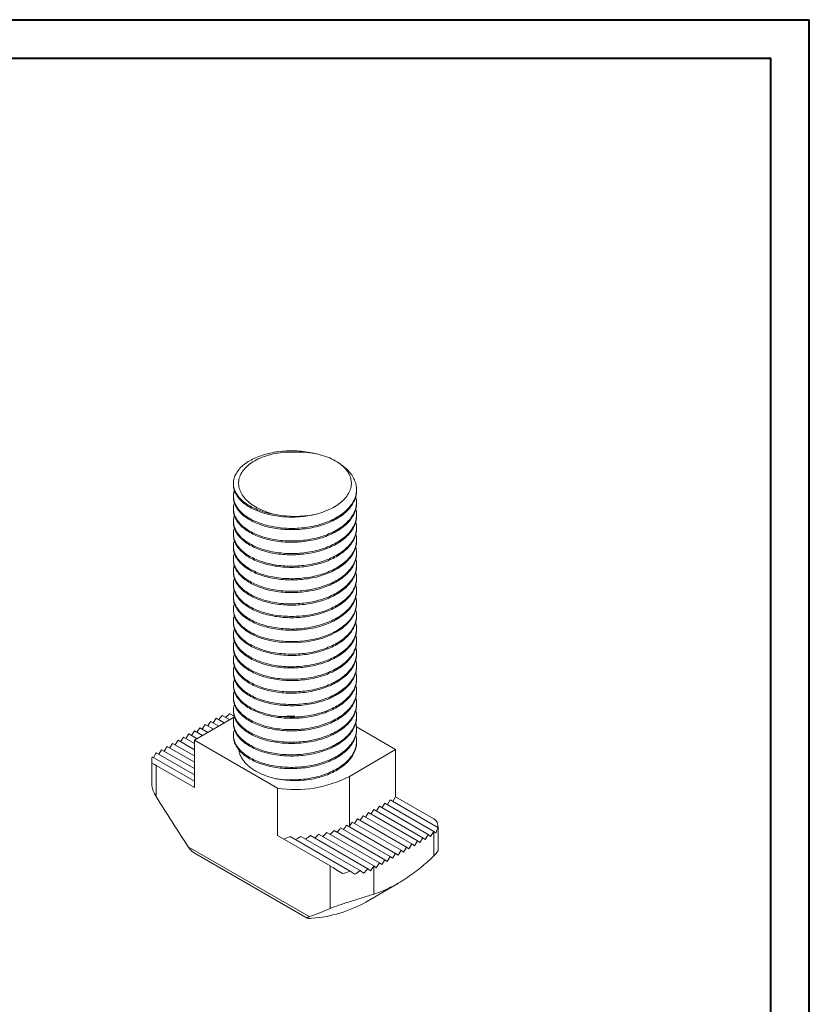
# Model space of a CAD drawing. Header units: millimetres. Extents: x 0 to 210, y 0 to 297.
# Tile 8 of 8: x 107 to 210, y 169 to 297. Entities that reach past the tile are written whole.
import ezdxf

# ---------------------------------------------------------------- set-up
doc = ezdxf.new("R2010")
doc.units = ezdxf.units.MM

msp = doc.modelspace()

# ---------------------------------------------------------------- linework, layer by layer
at = {"color": 7, "linetype": 'Continuous', "lineweight": 40}
for p, q in [((0.08, 297.21), (210.08, 297.21)), ((210.08, 0.21), (210.08, 297.21)), ((210.08, 292.21), (210.08, 297.21)), ((10.08, 292.21), (205.08, 292.21)), ((205.08, 5.21), (205.08, 292.21))]:
    msp.add_line(p, q, dxfattribs=at)
at = {"color": 7, "linetype": 'Continuous', "lineweight": 15}
for p, q in [((135.24, 237.01), (135.24, 236.84)), ((135.24, 235.38), (135.24, 235.21)), ((151.24, 236.03), (151.24, 236.19)), ((151.24, 234.4), (151.24, 234.56)), ((135.24, 233.74), (135.24, 233.58)), ((151.24, 232.76), (151.24, 232.93)), ((135.24, 232.11), (135.24, 231.95)), ((135.24, 230.48), (135.24, 230.31)), ((151.24, 231.13), (151.24, 231.29)), ((151.24, 229.5), (151.24, 229.66)), ((135.24, 228.84), (135.24, 228.68)), ((151.24, 227.86), (151.24, 228.03)), ((135.24, 227.21), (135.24, 227.05)), ((151.24, 226.23), (151.24, 226.39)), ((135.24, 225.58), (135.24, 225.41)), ((135.24, 223.94), (135.24, 223.78)), ((151.24, 224.6), (151.24, 224.76)), ((151.24, 222.96), (151.24, 223.13)), ((135.24, 222.31), (135.24, 222.15)), ((151.24, 221.33), (151.24, 221.49)), ((135.24, 220.68), (135.24, 220.51)), ((135.24, 219.04), (135.24, 218.88)), ((151.24, 219.7), (151.24, 219.86)), ((135.24, 217.41), (135.24, 217.25)), ((151.24, 218.06), (151.24, 218.23)), ((151.24, 216.43), (151.24, 216.59)), ((135.24, 215.78), (135.24, 215.61)), ((151.24, 214.8), (151.24, 214.96)), ((135.24, 214.14), (135.24, 213.98)), ((135.24, 212.51), (135.24, 212.35)), ((151.24, 213.17), (151.24, 213.33)), ((151.24, 211.53), (151.24, 211.7)), ((135.24, 210.88), (135.24, 210.72)), ((151.24, 209.9), (151.24, 210.06)), ((135.24, 209.25), (135.24, 209.08)), ((151.24, 208.27), (151.24, 208.43)), ((135.24, 207.61), (135.24, 207.45)), ((130.16, 203.65), (135.33, 206.64)), ((131.9, 205.5), (132.28, 206.1)), ((132.28, 206.1), (133.34, 205.49)), ((132.61, 205.91), (132.99, 206.51)), ((132.99, 206.51), (134.04, 205.9)), ((133.78, 206.86), (134.75, 206.3)), ((134.78, 207.1), (135.35, 206.77)), ((135.24, 205.98), (135.24, 205.82)), ((151.24, 206.63), (151.24, 206.8)), ((129.78, 204.27), (130.16, 204.87)), ((130.16, 204.87), (131.21, 204.26)), ((130.49, 204.68), (130.86, 205.28)), ((130.86, 205.28), (131.92, 204.67)), ((131.19, 205.09), (131.57, 205.69)), ((131.57, 205.69), (132.63, 205.08)), ((151.22, 205.37), (156.32, 202.43)), ((151.24, 205), (151.24, 205.16)), ((127.66, 203.05), (128.04, 203.65)), ((128.04, 203.65), (130.16, 202.42)), ((128.37, 203.46), (128.74, 204.06)), ((128.74, 204.06), (130.16, 203.24)), ((129.07, 203.87), (129.45, 204.46)), ((129.45, 204.46), (130.51, 203.85)), ((130.16, 203.65), (130.16, 197.52)), ((140.95, 197.42), (130.16, 203.65)), ((135.24, 204.35), (135.24, 204.18)), ((151.24, 203.37), (151.24, 203.53)), ((125.21, 202.02), (130.16, 199.16)), ((125.54, 201.82), (125.91, 202.42)), ((125.91, 202.42), (130.16, 199.97)), ((126.24, 202.23), (126.62, 202.83)), ((126.62, 202.83), (130.16, 200.79)), ((126.95, 202.64), (127.33, 203.24)), ((127.33, 203.24), (130.16, 201.61)), ((156.32, 202.43), (150.31, 198.96)), ((156.32, 202.43), (156.32, 196.3)), ((124.62, 200.9), (124.62, 197.97)), ((124.69, 201.5), (130.16, 198.34)), ((125.21, 200.38), (125.21, 196.31)), ((125.21, 200.38), (130.16, 197.52)), ((150.31, 198.96), (150.31, 192.47)), ((140.95, 197.42), (140.95, 191.29)), ((155.61, 195.89), (155.24, 195.29)), ((155.61, 195.89), (161.79, 192.33)), ((156.32, 196.3), (155.94, 195.7)), ((161.27, 193.44), (156.32, 196.3)), ((153.49, 194.67), (153.11, 194.07)), ((153.49, 194.67), (159.86, 190.99)), ((154.2, 195.08), (153.82, 194.48)), ((154.2, 195.08), (160.56, 191.4)), ((154.91, 195.48), (154.53, 194.88)), ((154.91, 195.48), (161.27, 191.81)), ((151.37, 193.44), (150.99, 192.84)), ((151.37, 193.44), (157.73, 189.77)), ((152.08, 193.85), (151.7, 193.25)), ((152.08, 193.85), (158.44, 190.18)), ((152.78, 194.26), (152.41, 193.66)), ((152.78, 194.26), (159.15, 190.59)), ((148.32, 191.94), (154.91, 188.14)), ((149.17, 192.26), (155.61, 188.54)), ((149.95, 192.63), (156.32, 188.95)), ((150.66, 193.03), (150.31, 192.47)), ((150.66, 193.03), (157.03, 189.36)), ((160.87, 191.17), (161.27, 191.81)), ((161.27, 188.62), (161.27, 191.81)), ((161.86, 189.4), (161.86, 192.24)), ((140.95, 191.29), (147.83, 187.32)), ((142.61, 191.15), (150.41, 186.65)), ((144.02, 191.16), (151.7, 186.72)), ((145.25, 191.26), (152.69, 186.96)), ((146.37, 191.43), (153.49, 187.32)), ((147.39, 191.66), (154.2, 187.73)), ((158.75, 189.95), (159.15, 190.59)), ((159.15, 190.59), (159.46, 190.36)), ((159.46, 190.36), (159.86, 190.99)), ((159.86, 190.99), (160.16, 190.77)), ((160.16, 190.77), (160.56, 191.4)), ((160.56, 191.4), (160.87, 191.17)), ((129.36, 189.82), (145.09, 180.74)), ((156.63, 188.73), (157.03, 189.36)), ((157.03, 189.36), (157.33, 189.13)), ((157.33, 189.13), (157.73, 189.77)), ((157.73, 189.77), (158.04, 189.54)), ((158.04, 189.54), (158.44, 190.18)), ((158.44, 190.18), (158.75, 189.95)), ((130.04, 189.09), (144.84, 180.55)), ((154.51, 187.5), (154.91, 188.14)), ((154.91, 188.14), (155.21, 187.91)), ((155.21, 187.91), (155.61, 188.54)), ((155.61, 188.54), (155.92, 188.32)), ((155.92, 188.32), (156.32, 188.95)), ((156.32, 188.95), (156.63, 188.73)), ((147.83, 181.81), (147.83, 187.32)), ((153.49, 187.32), (153.49, 183.67)), ((153.49, 187.32), (153.8, 187.09)), ((153.8, 187.09), (154.2, 187.73)), ((154.2, 187.73), (154.51, 187.5)), ((152.44, 182.63), (156.69, 185.09))]:
    msp.add_line(p, q, dxfattribs=at)
at = {"color": 7, "linetype": 'Continuous', "lineweight": 15, "flags": 128}
msp.add_lwpolyline([(135.25, 220.51), (135.28, 220.07), (135.47, 219.47), (135.81, 218.9), (136.3, 218.36), (136.91, 217.86), (137.63, 217.43), (138.46, 217.05), (139.39, 216.74), (140.41, 216.51), (141.48, 216.36), (142.56, 216.3), (143.65, 216.32), (144.74, 216.43), (145.81, 216.63), (146.84, 216.92), (147.8, 217.29), (148.65, 217.72), (149.4, 218.2), (150.04, 218.76), (150.56, 219.36), (150.94, 220.01), (151.16, 220.67), (151.24, 221.33), (151.24, 221.33)], dxfattribs=at)
at = {"color": 7, "linetype": 'Continuous', "lineweight": 15}
for centre, radius, start, end in [((143.24, 246.31), 13.59, 259.4572, 280.5428), ((143.24, 212.01), 13.59, 259.4572, 280.5428), ((143.28, 212.48), 15.24, 261.2108, 297.4589), ((144.03, 197.98), 17.51, 274.6285, 298.7238)]:
    msp.add_arc(centre, radius, start, end, dxfattribs=at)
for centre, major_axis, ratio, start_param, end_param in [((135.81, 204.16), (2.93, 4.44), 0.613444, 1.355078, 1.490598), ((135.81, 203.44), (2.93, 4.44), 0.613444, 1.084159, 1.232092), ((126.62, 201.2), (1.47, 2.22), 0.613444, 1.607758, 1.877223), ((126.62, 201.92), (1.47, 2.22), 0.613444, 2.131357, 2.506165), ((126.62, 199.34), (2, -1.32), 0.055981, 2.393156, 3.065546), ((159.86, 191.19), (1.47, 2.22), 0.613444, 5.549793, 6.320147), ((143.24, 198.7), (7.33, 11.09), 0.613444, 4.441256, 4.49667), ((143.24, 197.99), (7.33, 11.09), 0.613444, 4.544682, 4.598782), ((143.24, 197.27), (7.33, 11.09), 0.613444, 4.645923, 4.69933), ((143.24, 196.55), (7.33, 11.09), 0.613444, 4.746107, 4.749351), ((159.86, 192.63), (2, -1.32), 0.055981, 0.602939, 0.82236), ((159.86, 191.91), (1.47, 2.22), 0.613444, 4.968771, 5.272949), ((159.86, 193.56), (2, -1.32), 0.055981, 0.036962, 0.298761), ((143.24, 202.29), (7.33, 11.09), 0.613444, 3.816631, 3.901289), ((143.24, 201.57), (7.33, 11.09), 0.613444, 3.969402, 4.041766), ((143.24, 200.86), (7.33, 11.09), 0.613444, 4.101789, 4.166986), ((143.24, 200.14), (7.33, 11.09), 0.613444, 4.222003, 4.282585), ((143.24, 199.42), (7.33, 11.09), 0.613444, 4.334292, 4.39178), ((150.66, 185.23), (4, -2.64), 0.055981, 1.922273, 2.393156), ((150.66, 190.39), (2.93, 4.44), 0.613444, 4.053332, 4.225752), ((150.66, 187.09), (4, -2.64), 0.055981, 1.22426, 1.345959), ((150.66, 189.67), (2.93, 4.44), 0.613444, 4.34745, 4.49667), ((150.66, 188.02), (4, -2.64), 0.055981, 0.964001, 1.07504), ((150.66, 188.95), (2.93, 4.44), 0.613444, 4.60771, 4.749351), ((150.66, 191.1), (2.93, 4.44), 0.613444, 3.649438, 3.901289), ((150.66, 186.16), (4, -2.64), 0.055981, 1.518379, 1.670422)]:
    msp.add_ellipse(centre, major_axis=major_axis, ratio=ratio, start_param=start_param, end_param=end_param, dxfattribs=at)
for points, knots in [([(140.75, 232.95), (140.41, 233.01), (139.72, 233.13), (138.78, 233.41), (137.91, 233.76), (137.15, 234.18), (136.49, 234.65), (135.95, 235.18), (135.56, 235.74), (135.31, 236.33), (135.21, 236.93), (135.27, 237.53), (135.48, 238.12), (135.83, 238.69), (136.33, 239.23), (136.96, 239.72), (137.7, 240.15), (138.55, 240.52), (139.49, 240.82), (140.51, 241.05), (141.59, 241.19), (142.68, 241.24), (143.78, 241.21), (144.86, 241.08), (145.6, 240.96), (145.96, 240.85), (145.97, 240.85)], [0, 0, 0, 0, 0.0432811, 0.0863821, 0.1289065, 0.1715602, 0.2149245, 0.2588337, 0.3028669, 0.346596, 0.3896108, 0.4323904, 0.4759679, 0.5199616, 0.5639457, 0.6074951, 0.6502454, 0.6933001, 0.7370518, 0.7810885, 0.8249823, 0.8683131, 0.9109639, 0.9542776, 0.9981633, 1, 1, 1, 1]), ([(143.24, 241.05), (142.81, 241.07), (142.38, 241.07), (141.54, 241.01), (141.11, 240.96), (140.3, 240.81), (139.91, 240.72), (139.16, 240.48), (138.8, 240.34), (137.82, 239.88), (137.26, 239.49), (136.63, 238.85), (136.45, 238.63), (136.17, 238.16), (136.07, 237.92), (135.93, 237.44), (135.91, 237.19), (135.92, 236.7), (135.97, 236.45), (136.13, 235.97), (136.24, 235.73), (136.54, 235.27), (136.72, 235.05), (137.15, 234.63), (137.4, 234.42), (137.95, 234.05), (138.25, 233.87), (138.89, 233.55), (139.24, 233.41), (139.97, 233.15), (140.35, 233.04), (140.75, 232.95)], [0, 0, 0, 0, 0.0625, 0.0625, 0.125, 0.125, 0.1875, 0.1875, 0.25, 0.25, 0.375, 0.375, 0.4375, 0.4375, 0.5, 0.5, 0.5625, 0.5625, 0.625, 0.625, 0.6875, 0.6875, 0.75, 0.75, 0.8125, 0.8125, 0.875, 0.875, 0.9375, 0.9375, 1, 1, 1, 1]), ([(145.73, 232.95), (146.52, 233.13), (147.25, 233.39), (148.55, 234.03), (149.1, 234.41), (149.75, 235.05), (149.93, 235.27), (150.23, 235.73), (150.35, 235.96), (150.51, 236.45), (150.56, 236.7), (150.57, 237.19), (150.54, 237.43), (150.41, 237.92), (150.31, 238.16), (150.03, 238.62), (149.85, 238.85), (149.43, 239.28), (149.18, 239.48), (148.64, 239.86), (148.33, 240.03), (147.67, 240.35), (147.32, 240.48), (146.57, 240.72), (146.18, 240.81), (145.36, 240.96), (144.94, 241.01), (144.1, 241.07), (143.67, 241.07), (143.24, 241.05)], [0, 0, 0, 0, 0.125, 0.125, 0.25, 0.25, 0.3125, 0.3125, 0.375, 0.375, 0.4375, 0.4375, 0.5, 0.5, 0.5625, 0.5625, 0.625, 0.625, 0.6875, 0.6875, 0.75, 0.75, 0.8125, 0.8125, 0.875, 0.875, 0.9375, 0.9375, 1, 1, 1, 1]), ([(149.2, 239.45), (149.29, 239.39), (149.64, 239.16), (150.13, 238.7), (150.64, 238.1), (150.99, 237.45), (151.2, 236.78), (151.26, 236.12), (151.17, 235.45), (150.93, 234.79), (150.53, 234.15), (150, 233.55), (149.34, 233), (148.58, 232.51), (147.71, 232.09), (146.74, 231.73), (145.7, 231.45), (144.62, 231.26), (143.53, 231.16), (142.43, 231.15), (141.35, 231.22), (140.28, 231.38), (139.28, 231.62), (138.35, 231.94), (137.53, 232.32), (136.81, 232.77), (136.21, 233.27), (135.74, 233.82), (135.42, 234.4), (135.25, 234.99), (135.22, 235.57), (135.32, 235.95), (135.37, 236.13)], [0, 0, 0, 0, 0.012624, 0.0468, 0.081323, 0.115862, 0.150082, 0.183677, 0.217428, 0.251746, 0.286311, 0.320786, 0.35484, 0.388326, 0.422286, 0.456717, 0.49129, 0.525668, 0.559528, 0.59305, 0.627191, 0.661701, 0.69625, 0.730501, 0.764138, 0.79784, 0.832131, 0.86669, 0.901181, 0.935273, 0.96877, 1, 1, 1, 1]), ([(135.26, 236.85), (135.25, 236.72), (135.25, 236.39), (135.42, 235.87), (135.74, 235.29), (136.21, 234.74), (136.81, 234.24), (137.53, 233.79), (138.35, 233.41), (139.28, 233.09), (140.28, 232.85), (141.35, 232.69), (142.43, 232.62), (143.54, 232.63), (144.64, 232.73), (145.36, 232.87), (145.73, 232.95)], [0, 0, 0, 0, 0.046326, 0.119387, 0.193303, 0.267364, 0.340851, 0.413076, 0.485163, 0.558564, 0.632603, 0.706561, 0.779726, 0.851566, 0.925215, 1, 1, 1, 1]), ([(135.25, 235.21), (135.24, 235.18), (135.22, 234.95), (135.32, 234.52), (135.56, 233.93), (135.96, 233.37), (136.5, 232.84), (137.17, 232.37), (137.94, 231.95), (138.81, 231.6), (139.78, 231.32), (140.82, 231.12), (141.9, 231.01), (142.99, 230.98), (144.09, 231.04), (145.18, 231.19), (146.24, 231.42), (147.24, 231.74), (148.16, 232.13), (148.98, 232.59), (149.69, 233.11), (150.29, 233.69), (150.75, 234.31), (151.07, 234.96), (151.23, 235.54), (151.22, 235.9), (151.22, 236.03)], [0, 0, 0, 0, 0.006669, 0.050152, 0.094349, 0.138843, 0.183202, 0.227002, 0.270098, 0.313846, 0.35818, 0.402679, 0.446908, 0.490452, 0.533622, 0.577596, 0.622028, 0.666489, 0.710548, 0.753807, 0.797229, 0.841391, 0.885878, 0.93026, 0.974109, 1, 1, 1, 1]), ([(151.13, 235.3), (151.17, 235.14), (151.26, 234.76), (151.23, 234.16), (151.07, 233.49), (150.75, 232.84), (150.29, 232.22), (149.69, 231.64), (148.98, 231.12), (148.16, 230.67), (147.24, 230.27), (146.24, 229.95), (145.18, 229.72), (144.09, 229.57), (142.99, 229.51), (141.9, 229.54), (140.82, 229.65), (139.78, 229.85), (138.81, 230.13), (137.94, 230.48), (137.17, 230.9), (136.5, 231.37), (135.96, 231.9), (135.56, 232.46), (135.31, 233.05), (135.22, 233.65), (135.24, 234.12), (135.34, 234.39), (135.37, 234.46)], [0, 0, 0, 0, 0.028645, 0.067775, 0.107581, 0.147871, 0.188256, 0.228345, 0.267763, 0.307034, 0.34703, 0.387391, 0.427726, 0.467646, 0.506835, 0.546363, 0.586514, 0.62691, 0.667156, 0.70687, 0.745993, 0.785753, 0.826022, 0.866413, 0.906535, 0.946008, 0.985234, 1, 1, 1, 1]), ([(135.25, 233.58), (135.25, 233.45), (135.25, 233.11), (135.43, 232.59), (135.75, 232.01), (136.22, 231.46), (136.83, 230.96), (137.55, 230.52), (138.37, 230.13), (139.3, 229.82), (140.31, 229.58), (141.37, 229.42), (142.46, 229.35), (143.56, 229.37), (144.65, 229.47), (145.73, 229.66), (146.76, 229.94), (147.73, 230.3), (148.59, 230.73), (149.36, 231.22), (150.01, 231.76), (150.54, 232.37), (150.94, 233.01), (151.16, 233.67), (151.26, 234.14), (151.23, 234.38), (151.23, 234.4)], [0, 0, 0, 0, 0.028791, 0.072689, 0.117091, 0.16157, 0.205694, 0.249053, 0.292369, 0.336468, 0.38094, 0.425355, 0.469284, 0.512422, 0.556023, 0.600284, 0.644785, 0.689093, 0.732787, 0.775892, 0.819741, 0.864123, 0.90861, 0.952772, 0.996193, 1, 1, 1, 1]), ([(151.14, 233.64), (151.15, 233.61), (151.24, 233.35), (151.25, 232.87), (151.18, 232.2), (150.93, 231.54), (150.54, 230.9), (150.01, 230.29), (149.36, 229.75), (148.59, 229.26), (147.73, 228.83), (146.76, 228.47), (145.73, 228.19), (144.65, 228), (143.56, 227.9), (142.46, 227.88), (141.37, 227.95), (140.31, 228.11), (139.3, 228.35), (138.37, 228.66), (137.55, 229.05), (136.83, 229.49), (136.22, 229.99), (135.75, 230.54), (135.42, 231.12), (135.25, 231.71), (135.22, 232.3), (135.32, 232.68), (135.36, 232.87)], [0, 0, 0, 0, 0.0070539, 0.0462748, 0.0856435, 0.1256827, 0.1660176, 0.2062563, 0.2460126, 0.2850939, 0.3247095, 0.3648821, 0.4052292, 0.4453584, 0.4848896, 0.5240013, 0.5638297, 0.6040985, 0.6444197, 0.6844024, 0.7236754, 0.7629868, 0.8029926, 0.8433199, 0.8835773, 0.9233774, 0.9624743, 1, 1, 1, 1]), ([(135.25, 231.95), (135.25, 231.91), (135.22, 231.68), (135.33, 231.24), (135.57, 230.65), (135.97, 230.09), (136.52, 229.57), (137.18, 229.09), (137.96, 228.68), (138.83, 228.33), (139.8, 228.05), (140.84, 227.85), (141.92, 227.74), (143.02, 227.72), (144.12, 227.78), (145.2, 227.92), (146.26, 228.16), (147.27, 228.48), (148.18, 228.88), (149, 229.34), (149.71, 229.85), (150.3, 230.43), (150.76, 231.06), (151.07, 231.71), (151.23, 232.28), (151.22, 232.64), (151.22, 232.76)], [0, 0, 0, 0, 0.007625, 0.051128, 0.095336, 0.139832, 0.184183, 0.227965, 0.271061, 0.314826, 0.359169, 0.403666, 0.447885, 0.491409, 0.534591, 0.57858, 0.623017, 0.667474, 0.71152, 0.754762, 0.798204, 0.842378, 0.886868, 0.931242, 0.975075, 1, 1, 1, 1]), ([(151.13, 232.03), (151.17, 231.88), (151.26, 231.51), (151.23, 230.91), (151.08, 230.24), (150.76, 229.59), (150.3, 228.96), (149.71, 228.39), (149, 227.87), (148.18, 227.41), (147.27, 227.01), (146.26, 226.69), (145.2, 226.46), (144.12, 226.31), (143.02, 226.25), (141.92, 226.27), (140.84, 226.38), (139.8, 226.58), (138.83, 226.86), (137.96, 227.21), (137.18, 227.62), (136.52, 228.1), (135.97, 228.62), (135.57, 229.18), (135.32, 229.77), (135.22, 230.37), (135.24, 230.85), (135.34, 231.12), (135.37, 231.19)], [0, 0, 0, 0, 0.027681, 0.066817, 0.106619, 0.146912, 0.18731, 0.22742, 0.266867, 0.306131, 0.346126, 0.386493, 0.426844, 0.466786, 0.505997, 0.545517, 0.585669, 0.626073, 0.666338, 0.706078, 0.745209, 0.784965, 0.825237, 0.86564, 0.905781, 0.945283, 0.984506, 1, 1, 1, 1]), ([(151.14, 230.38), (151.15, 230.35), (151.24, 230.09), (151.25, 229.61), (151.18, 228.95), (150.94, 228.29), (150.55, 227.64), (150.03, 227.04), (149.37, 226.49), (148.61, 226), (147.75, 225.57), (146.79, 225.21), (145.75, 224.93), (144.67, 224.74), (143.58, 224.63), (142.48, 224.62), (141.39, 224.68), (140.33, 224.84), (139.32, 225.07), (138.39, 225.39), (137.56, 225.77), (136.84, 226.21), (136.23, 226.71), (135.76, 227.26), (135.43, 227.84), (135.25, 228.43), (135.21, 229.03), (135.31, 229.41), (135.36, 229.61)], [0, 0, 0, 0, 0.006401, 0.045621, 0.084953, 0.124964, 0.165279, 0.205506, 0.24526, 0.284328, 0.32391, 0.364057, 0.404386, 0.444507, 0.484038, 0.523125, 0.562922, 0.603167, 0.643474, 0.68345, 0.722725, 0.762, 0.801977, 0.842283, 0.882529, 0.922326, 0.961412, 1, 1, 1, 1]), ([(135.25, 230.31), (135.25, 230.18), (135.26, 229.84), (135.43, 229.31), (135.76, 228.73), (136.24, 228.18), (136.84, 227.68), (137.56, 227.24), (138.39, 226.86), (139.32, 226.54), (140.33, 226.31), (141.39, 226.15), (142.48, 226.09), (143.58, 226.1), (144.67, 226.21), (145.75, 226.4), (146.79, 226.68), (147.75, 227.04), (148.61, 227.47), (149.37, 227.96), (150.03, 228.51), (150.55, 229.11), (150.94, 229.76), (151.17, 230.42), (151.26, 230.88), (151.24, 231.11), (151.23, 231.13)], [0, 0, 0, 0, 0.0297585, 0.0736718, 0.1180801, 0.1625559, 0.2066677, 0.2500049, 0.293342, 0.3374539, 0.3819297, 0.426338, 0.4702512, 0.5133808, 0.5570008, 0.6012713, 0.6457727, 0.6900719, 0.7337477, 0.7768573, 0.8207229, 0.8651113, 0.9095961, 0.9537453, 0.9971461, 1, 1, 1, 1]), ([(135.25, 228.68), (135.25, 228.64), (135.22, 228.4), (135.33, 227.96), (135.58, 227.38), (135.99, 226.81), (136.53, 226.29), (137.2, 225.82), (137.97, 225.4), (138.85, 225.06), (139.83, 224.78), (140.87, 224.58), (141.95, 224.47), (143.04, 224.45), (144.14, 224.51), (145.23, 224.66), (146.29, 224.9), (147.29, 225.23), (148.2, 225.62), (149.02, 226.08), (149.72, 226.6), (150.31, 227.18), (150.77, 227.81), (151.08, 228.46), (151.23, 229.03), (151.22, 229.37), (151.22, 229.5)], [0, 0, 0, 0, 0.008581, 0.052104, 0.096323, 0.14082, 0.185164, 0.228929, 0.272024, 0.315807, 0.360158, 0.404654, 0.448862, 0.492365, 0.535561, 0.579565, 0.624007, 0.668459, 0.712491, 0.755717, 0.79918, 0.843365, 0.887857, 0.932224, 0.976041, 1, 1, 1, 1]), ([(151.13, 228.77), (151.17, 228.62), (151.26, 228.25), (151.24, 227.66), (151.08, 226.99), (150.77, 226.34), (150.31, 225.71), (149.72, 225.13), (149.02, 224.61), (148.2, 224.15), (147.29, 223.76), (146.29, 223.43), (145.23, 223.19), (144.14, 223.04), (143.04, 222.98), (141.95, 223), (140.87, 223.11), (139.83, 223.31), (138.85, 223.59), (137.97, 223.93), (137.2, 224.35), (136.53, 224.82), (135.98, 225.34), (135.58, 225.91), (135.32, 226.49), (135.22, 227.09), (135.24, 227.57), (135.34, 227.84), (135.36, 227.92)], [0, 0, 0, 0, 0.026715, 0.065859, 0.105656, 0.145952, 0.186362, 0.226493, 0.265969, 0.305229, 0.345221, 0.385595, 0.42596, 0.465926, 0.505159, 0.544671, 0.584823, 0.625237, 0.665519, 0.705285, 0.744426, 0.784176, 0.824451, 0.864866, 0.905028, 0.944558, 0.983779, 1, 1, 1, 1]), ([(135.25, 227.05), (135.25, 226.91), (135.26, 226.56), (135.44, 226.03), (135.77, 225.45), (136.25, 224.91), (136.86, 224.41), (137.58, 223.97), (138.41, 223.58), (139.34, 223.27), (140.35, 223.04), (141.42, 222.88), (142.51, 222.82), (143.6, 222.84), (144.7, 222.95), (145.77, 223.14), (146.81, 223.42), (147.77, 223.79), (148.63, 224.22), (149.39, 224.71), (150.04, 225.26), (150.56, 225.86), (150.95, 226.5), (151.17, 227.17), (151.26, 227.62), (151.24, 227.85), (151.24, 227.86)], [0, 0, 0, 0, 0.030726, 0.074655, 0.119069, 0.163542, 0.207641, 0.250957, 0.294315, 0.33844, 0.382919, 0.427321, 0.471218, 0.51434, 0.557979, 0.602259, 0.64676, 0.69105, 0.734708, 0.777823, 0.821704, 0.8661, 0.910582, 0.954718, 0.998098, 1, 1, 1, 1]), ([(151.14, 227.12), (151.15, 227.09), (151.24, 226.84), (151.25, 226.36), (151.18, 225.7), (150.95, 225.03), (150.57, 224.39), (150.04, 223.79), (149.39, 223.24), (148.63, 222.75), (147.77, 222.32), (146.81, 221.96), (145.77, 221.67), (144.7, 221.48), (143.6, 221.37), (142.51, 221.35), (141.42, 221.41), (140.35, 221.57), (139.34, 221.8), (138.41, 222.11), (137.58, 222.5), (136.86, 222.94), (136.25, 223.44), (135.77, 223.98), (135.43, 224.56), (135.25, 225.15), (135.23, 225.75), (135.27, 226.15), (135.36, 226.34), (135.36, 226.34)], [0, 0, 0, 0, 0.0057474, 0.0449696, 0.0842677, 0.1242517, 0.1645484, 0.2047664, 0.2445191, 0.2835776, 0.3231271, 0.3632497, 0.403564, 0.4436778, 0.4832105, 0.5222751, 0.5620422, 0.6022662, 0.6425601, 0.6825328, 0.7218117, 0.7610521, 0.8010017, 0.8412896, 0.881525, 0.9213204, 0.9603997, 0.9998981, 1, 1, 1, 1]), ([(151.13, 225.5), (151.17, 225.35), (151.26, 224.99), (151.24, 224.4), (151.09, 223.74), (150.78, 223.08), (150.33, 222.46), (149.74, 221.88), (149.03, 221.36), (148.22, 220.9), (147.31, 220.5), (146.31, 220.17), (145.25, 219.93), (144.16, 219.78), (143.07, 219.72), (141.97, 219.74), (140.89, 219.84), (139.85, 220.04), (138.87, 220.31), (137.99, 220.66), (137.21, 221.07), (136.54, 221.54), (136, 222.06), (135.59, 222.63), (135.32, 223.21), (135.22, 223.81), (135.24, 224.29), (135.33, 224.57), (135.36, 224.65)], [0, 0, 0, 0, 0.025748, 0.0649, 0.104692, 0.144991, 0.185414, 0.225566, 0.26507, 0.304326, 0.344316, 0.384696, 0.425076, 0.465065, 0.504322, 0.543826, 0.583978, 0.6244, 0.6647, 0.704491, 0.743644, 0.783388, 0.823666, 0.864092, 0.904275, 0.943833, 0.983053, 1, 1, 1, 1]), ([(135.25, 225.41), (135.25, 225.37), (135.23, 225.13), (135.33, 224.68), (135.58, 224.1), (136, 223.53), (136.54, 223.01), (137.21, 222.54), (137.99, 222.13), (138.87, 221.78), (139.85, 221.51), (140.89, 221.31), (141.97, 221.21), (143.07, 221.18), (144.16, 221.25), (145.25, 221.4), (146.31, 221.64), (147.31, 221.97), (148.22, 222.36), (149.03, 222.83), (149.74, 223.35), (150.32, 223.93), (150.78, 224.55), (151.08, 225.21), (151.23, 225.77), (151.22, 226.11), (151.22, 226.23)], [0, 0, 0, 0, 0.009538, 0.053081, 0.09731, 0.141809, 0.186144, 0.229892, 0.272988, 0.316788, 0.361147, 0.405641, 0.449838, 0.493321, 0.536532, 0.580549, 0.624997, 0.669445, 0.713462, 0.756673, 0.800156, 0.844353, 0.888847, 0.933206, 0.977006, 1, 1, 1, 1]), ([(151.14, 223.86), (151.15, 223.83), (151.23, 223.58), (151.25, 223.11), (151.19, 222.45), (150.95, 221.78), (150.58, 221.14), (150.05, 220.53), (149.41, 219.98), (148.65, 219.49), (147.79, 219.06), (146.83, 218.7), (145.8, 218.41), (144.72, 218.21), (143.63, 218.1), (142.53, 218.08), (141.44, 218.15), (140.37, 218.3), (139.36, 218.53), (138.43, 218.84), (137.6, 219.22), (136.87, 219.66), (136.26, 220.16), (135.78, 220.7), (135.44, 221.28), (135.25, 221.87), (135.23, 222.47), (135.27, 222.87), (135.36, 223.07), (135.36, 223.07)], [0, 0, 0, 0, 0.005095, 0.044333, 0.083608, 0.123578, 0.163868, 0.204089, 0.243853, 0.282914, 0.322444, 0.362554, 0.402865, 0.442984, 0.482531, 0.521586, 0.561335, 0.60155, 0.641843, 0.681824, 0.721119, 0.760338, 0.800272, 0.840553, 0.880791, 0.920597, 0.959682, 0.99916, 1, 1, 1, 1]), ([(135.25, 223.78), (135.25, 223.64), (135.26, 223.29), (135.44, 222.75), (135.78, 222.17), (136.26, 221.63), (136.87, 221.13), (137.6, 220.69), (138.43, 220.31), (139.36, 220), (140.37, 219.77), (141.44, 219.62), (142.53, 219.55), (143.63, 219.57), (144.72, 219.68), (145.8, 219.88), (146.83, 220.17), (147.79, 220.53), (148.65, 220.96), (149.41, 221.45), (150.05, 222), (150.57, 222.61), (150.96, 223.25), (151.17, 223.91), (151.26, 224.37), (151.24, 224.59), (151.24, 224.6)], [0, 0, 0, 0, 0.031695, 0.075638, 0.120059, 0.164527, 0.208613, 0.251909, 0.295289, 0.339426, 0.383908, 0.428303, 0.472184, 0.515299, 0.558957, 0.603246, 0.647748, 0.692028, 0.735667, 0.778789, 0.822686, 0.867088, 0.911567, 0.955691, 0.999049, 1, 1, 1, 1]), ([(135.25, 222.15), (135.25, 222.1), (135.23, 221.85), (135.34, 221.4), (135.59, 220.82), (136.01, 220.26), (136.56, 219.73), (137.23, 219.27), (138.01, 218.85), (138.89, 218.51), (139.87, 218.24), (140.92, 218.04), (142, 217.94), (143.09, 217.92), (144.19, 217.98), (145.28, 218.14), (146.33, 218.38), (147.33, 218.71), (148.24, 219.11), (149.05, 219.57), (149.75, 220.09), (150.34, 220.67), (150.79, 221.3), (151.09, 221.96), (151.23, 222.52), (151.22, 222.85), (151.22, 222.96)], [0, 0, 0, 0, 0.010495, 0.054058, 0.098298, 0.142798, 0.187124, 0.230855, 0.273953, 0.317769, 0.362136, 0.406629, 0.450814, 0.494277, 0.537503, 0.581534, 0.625987, 0.670429, 0.714433, 0.757629, 0.801133, 0.84534, 0.889836, 0.934188, 0.97797, 1, 1, 1, 1]), ([(151.13, 222.23), (151.16, 222.09), (151.26, 221.74), (151.24, 221.15), (151.09, 220.49), (150.79, 219.83), (150.34, 219.2), (149.75, 218.62), (149.05, 218.1), (148.24, 217.64), (147.33, 217.24), (146.33, 216.91), (145.28, 216.67), (144.19, 216.51), (143.09, 216.45), (142, 216.47), (140.92, 216.57), (139.87, 216.77), (138.89, 217.04), (138.01, 217.38), (137.23, 217.8), (136.56, 218.26), (136.01, 218.79), (135.59, 219.35), (135.33, 219.93), (135.22, 220.53), (135.23, 221.02), (135.33, 221.3), (135.36, 221.39)], [0, 0, 0, 0, 0.024779, 0.063941, 0.103727, 0.14403, 0.184465, 0.224637, 0.26417, 0.303423, 0.34341, 0.383796, 0.424191, 0.464204, 0.503484, 0.54298, 0.583132, 0.623563, 0.66388, 0.703697, 0.742862, 0.7826, 0.822881, 0.863319, 0.903521, 0.943107, 0.982327, 1, 1, 1, 1]), ([(151.14, 220.6), (151.15, 220.57), (151.23, 220.33), (151.25, 219.86), (151.19, 219.19), (150.96, 218.53), (150.59, 217.89), (150.07, 217.28), (149.42, 216.73), (148.67, 216.23), (147.81, 215.8), (146.85, 215.44), (145.82, 215.15), (144.75, 214.95), (143.65, 214.84), (142.56, 214.82), (141.47, 214.88), (140.4, 215.03), (139.38, 215.26), (138.45, 215.57), (137.62, 215.95), (136.89, 216.38), (136.27, 216.88), (135.79, 217.42), (135.45, 218), (135.25, 218.59), (135.23, 219.19), (135.27, 219.6), (135.36, 219.8), (135.36, 219.8)], [0, 0, 0, 0, 0.004443, 0.043696, 0.082949, 0.122904, 0.163188, 0.203411, 0.243186, 0.282251, 0.32176, 0.361859, 0.402166, 0.442291, 0.48185, 0.520897, 0.560629, 0.600834, 0.641126, 0.681115, 0.720426, 0.759624, 0.799543, 0.839818, 0.880057, 0.919874, 0.958965, 0.998422, 1, 1, 1, 1]), ([(151.13, 218.96), (151.16, 218.83), (151.26, 218.48), (151.24, 217.9), (151.1, 217.24), (150.8, 216.58), (150.35, 215.95), (149.77, 215.37), (149.07, 214.85), (148.26, 214.38), (147.35, 213.98), (146.36, 213.65), (145.3, 213.41), (144.21, 213.25), (143.12, 213.18), (142.02, 213.2), (140.94, 213.31), (139.89, 213.5), (138.92, 213.77), (138.03, 214.11), (137.25, 214.52), (136.57, 214.99), (136.02, 215.51), (135.6, 216.07), (135.33, 216.65), (135.22, 217.25), (135.23, 217.74), (135.33, 218.03), (135.36, 218.12)], [0, 0, 0, 0, 0.0238096, 0.0629816, 0.1027625, 0.1430687, 0.183515, 0.2237081, 0.2632691, 0.3025204, 0.3425046, 0.3828965, 0.4233059, 0.4633417, 0.5026468, 0.5421344, 0.5822863, 0.6227259, 0.6630605, 0.702903, 0.7420803, 0.781813, 0.822096, 0.8625452, 0.9027672, 0.9423816, 0.9816015, 1, 1, 1, 1]), ([(135.25, 218.88), (135.25, 218.83), (135.23, 218.58), (135.34, 218.12), (135.6, 217.54), (136.02, 216.98), (136.57, 216.46), (137.25, 215.99), (138.03, 215.58), (138.92, 215.24), (139.89, 214.97), (140.94, 214.78), (142.02, 214.67), (143.12, 214.65), (144.21, 214.72), (145.3, 214.88), (146.36, 215.12), (147.35, 215.45), (148.26, 215.85), (149.07, 216.31), (149.77, 216.84), (150.35, 217.42), (150.8, 218.05), (151.09, 218.71), (151.23, 219.26), (151.22, 219.59), (151.22, 219.7)], [0, 0, 0, 0, 0.011453, 0.055035, 0.099286, 0.143787, 0.188104, 0.231817, 0.274918, 0.318751, 0.363126, 0.407616, 0.451789, 0.495232, 0.538474, 0.58252, 0.626977, 0.671414, 0.715403, 0.758586, 0.802109, 0.846328, 0.890826, 0.935169, 0.978934, 1, 1, 1, 1]), ([(135.25, 217.25), (135.25, 217.09), (135.26, 216.74), (135.45, 216.19), (135.79, 215.61), (136.28, 215.07), (136.9, 214.58), (137.63, 214.14), (138.47, 213.76), (139.41, 213.46), (140.42, 213.22), (141.49, 213.08), (142.58, 213.02), (143.68, 213.04), (144.77, 213.16), (145.84, 213.36), (146.87, 213.65), (147.83, 214.01), (148.68, 214.45), (149.44, 214.94), (150.08, 215.5), (150.6, 216.1), (150.97, 216.75), (151.2, 217.41), (151.22, 217.85), (151.24, 218.06)], [0, 0, 0, 0, 0.033632, 0.077606, 0.122037, 0.166498, 0.210557, 0.253815, 0.297237, 0.341398, 0.385885, 0.430266, 0.474115, 0.51722, 0.560913, 0.605221, 0.649722, 0.693982, 0.737583, 0.780721, 0.82465, 0.869064, 0.913536, 0.957635, 1, 1, 1, 1]), ([(151.14, 217.33), (151.15, 217.31), (151.23, 217.07), (151.25, 216.61), (151.19, 215.94), (150.97, 215.28), (150.6, 214.64), (150.08, 214.03), (149.44, 213.47), (148.68, 212.98), (147.83, 212.54), (146.87, 212.18), (145.84, 211.89), (144.77, 211.69), (143.68, 211.57), (142.58, 211.55), (141.49, 211.61), (140.42, 211.75), (139.41, 211.99), (138.47, 212.29), (137.63, 212.67), (136.9, 213.11), (136.28, 213.6), (135.79, 214.14), (135.45, 214.72), (135.26, 215.31), (135.23, 215.91), (135.27, 216.32), (135.36, 216.52), (135.36, 216.54)], [0, 0, 0, 0, 0.0037897, 0.0430589, 0.0822897, 0.1222295, 0.1625075, 0.202733, 0.2425186, 0.2815883, 0.3210771, 0.3611632, 0.401467, 0.4415965, 0.4811695, 0.5202089, 0.5599225, 0.6001181, 0.6404096, 0.6804058, 0.7197322, 0.7589111, 0.7988148, 0.8390823, 0.8793235, 0.9191501, 0.9582484, 0.9976846, 1, 1, 1, 1]), ([(135.25, 215.61), (135.25, 215.56), (135.23, 215.3), (135.34, 214.85), (135.61, 214.26), (136.03, 213.7), (136.58, 213.18), (137.26, 212.71), (138.05, 212.31), (138.94, 211.96), (139.92, 211.69), (140.96, 211.51), (142.05, 211.4), (143.14, 211.39), (144.24, 211.46), (145.32, 211.62), (146.38, 211.86), (147.37, 212.19), (148.28, 212.6), (149.08, 213.06), (149.78, 213.59), (150.36, 214.17), (150.81, 214.8), (151.1, 215.45), (151.24, 216), (151.22, 216.33), (151.22, 216.43)], [0, 0, 0, 0, 0.012412, 0.056013, 0.100274, 0.144776, 0.189084, 0.232779, 0.275884, 0.319733, 0.364115, 0.408603, 0.452765, 0.496187, 0.539446, 0.583505, 0.627967, 0.672399, 0.716373, 0.759543, 0.803087, 0.847316, 0.891815, 0.93615, 0.979898, 1, 1, 1, 1]), ([(151.13, 215.69), (151.16, 215.57), (151.26, 215.22), (151.24, 214.65), (151.1, 213.98), (150.8, 213.33), (150.36, 212.7), (149.78, 212.12), (149.08, 211.59), (148.28, 211.13), (147.37, 210.72), (146.38, 210.39), (145.32, 210.15), (144.24, 209.99), (143.14, 209.92), (142.05, 209.93), (140.96, 210.04), (139.92, 210.22), (138.94, 210.49), (138.05, 210.84), (137.26, 211.24), (136.58, 211.71), (136.03, 212.23), (135.61, 212.79), (135.34, 213.38), (135.22, 213.97), (135.23, 214.47), (135.33, 214.76), (135.36, 214.85)], [0, 0, 0, 0, 0.0228386, 0.0620218, 0.1017972, 0.1421063, 0.1825644, 0.2227778, 0.2623672, 0.3016173, 0.3415986, 0.3819962, 0.4224201, 0.4624788, 0.5018098, 0.541289, 0.5814405, 0.6218886, 0.6622403, 0.7021082, 0.7412992, 0.7810259, 0.8213113, 0.8617717, 0.9020135, 0.9416556, 0.9808771, 1, 1, 1, 1]), ([(135.25, 213.98), (135.25, 213.82), (135.26, 213.46), (135.46, 212.91), (135.8, 212.34), (136.3, 211.79), (136.92, 211.3), (137.65, 210.86), (138.49, 210.49), (139.43, 210.18), (140.44, 209.95), (141.51, 209.81), (142.6, 209.75), (143.7, 209.78), (144.79, 209.89), (145.87, 210.1), (146.9, 210.39), (147.85, 210.76), (148.7, 211.19), (149.45, 211.69), (150.09, 212.24), (150.61, 212.85), (150.97, 213.5), (151.2, 214.15), (151.22, 214.59), (151.24, 214.8)], [0, 0, 0, 0, 0.034601, 0.07859, 0.123027, 0.167483, 0.211528, 0.254769, 0.298211, 0.342384, 0.386873, 0.431247, 0.47508, 0.51818, 0.561892, 0.606209, 0.650709, 0.694959, 0.738541, 0.781688, 0.825632, 0.870052, 0.91452, 0.958606, 1, 1, 1, 1]), ([(151.14, 214.07), (151.15, 214.05), (151.23, 213.82), (151.25, 213.36), (151.2, 212.69), (150.97, 212.03), (150.61, 211.38), (150.09, 210.77), (149.45, 210.22), (148.7, 209.72), (147.85, 209.29), (146.9, 208.92), (145.87, 208.63), (144.79, 208.42), (143.7, 208.31), (142.6, 208.28), (141.51, 208.34), (140.44, 208.48), (139.43, 208.71), (138.49, 209.02), (137.65, 209.39), (136.92, 209.83), (136.3, 210.32), (135.8, 210.87), (135.46, 211.44), (135.26, 212.03), (135.23, 212.63), (135.27, 213.05), (135.36, 213.25), (135.36, 213.27)], [0, 0, 0, 0, 0.003136, 0.042421, 0.081631, 0.121555, 0.161827, 0.202055, 0.241851, 0.280926, 0.320394, 0.360468, 0.400768, 0.440902, 0.480488, 0.519521, 0.559217, 0.599402, 0.639693, 0.679697, 0.719039, 0.758199, 0.798087, 0.838347, 0.87859, 0.918427, 0.957533, 0.996948, 1, 1, 1, 1]), ([(151.13, 212.43), (151.16, 212.3), (151.25, 211.97), (151.24, 211.4), (151.11, 210.73), (150.81, 210.08), (150.37, 209.45), (149.79, 208.86), (149.1, 208.33), (148.3, 207.87), (147.39, 207.47), (146.4, 207.13), (145.35, 206.88), (144.26, 206.72), (143.17, 206.65), (142.07, 206.67), (140.99, 206.77), (139.94, 206.95), (138.96, 207.22), (138.07, 207.56), (137.28, 207.97), (136.6, 208.43), (136.04, 208.95), (135.62, 209.51), (135.34, 210.1), (135.23, 210.69), (135.23, 211.19), (135.33, 211.49), (135.36, 211.59)], [0, 0, 0, 0, 0.021859, 0.061042, 0.100798, 0.141097, 0.181554, 0.221774, 0.261379, 0.300616, 0.340581, 0.380971, 0.421396, 0.461464, 0.500809, 0.540267, 0.580405, 0.620848, 0.661203, 0.701083, 0.740276, 0.779984, 0.820258, 0.860716, 0.900964, 0.940621, 0.979832, 1, 1, 1, 1]), ([(135.25, 212.35), (135.25, 212.29), (135.23, 212.03), (135.35, 211.57), (135.61, 210.98), (136.04, 210.42), (136.6, 209.9), (137.28, 209.44), (138.07, 209.03), (138.96, 208.69), (139.94, 208.42), (140.99, 208.24), (142.07, 208.14), (143.17, 208.12), (144.26, 208.19), (145.35, 208.35), (146.4, 208.6), (147.39, 208.94), (148.3, 209.34), (149.1, 209.8), (149.79, 210.33), (150.37, 210.92), (150.81, 211.55), (151.1, 212.2), (151.24, 212.75), (151.22, 213.07), (151.22, 213.17)], [0, 0, 0, 0, 0.013371, 0.056992, 0.101263, 0.145764, 0.190064, 0.23374, 0.27685, 0.320716, 0.365105, 0.40959, 0.45374, 0.497141, 0.540418, 0.584491, 0.628956, 0.673383, 0.717343, 0.760501, 0.804064, 0.848305, 0.892804, 0.937131, 0.980861, 1, 1, 1, 1]), ([(135.25, 210.72), (135.25, 210.55), (135.27, 210.19), (135.47, 209.63), (135.81, 209.06), (136.31, 208.52), (136.93, 208.03), (137.67, 207.59), (138.51, 207.22), (139.45, 206.91), (140.47, 206.68), (141.54, 206.54), (142.63, 206.49), (143.73, 206.51), (144.82, 206.63), (145.89, 206.84), (146.92, 207.13), (147.87, 207.5), (148.72, 207.94), (149.47, 208.43), (150.1, 208.99), (150.62, 209.6), (150.98, 210.25), (151.2, 210.9), (151.22, 211.33), (151.23, 211.53)], [0, 0, 0, 0, 0.035571, 0.079574, 0.124016, 0.168467, 0.212498, 0.255723, 0.299186, 0.34337, 0.387862, 0.432228, 0.476044, 0.519142, 0.562871, 0.607197, 0.651696, 0.695936, 0.739498, 0.782656, 0.826615, 0.87104, 0.915505, 0.959577, 1, 1, 1, 1]), ([(151.14, 210.81), (151.14, 210.8), (151.23, 210.56), (151.25, 210.11), (151.2, 209.44), (150.98, 208.78), (150.62, 208.13), (150.1, 207.52), (149.47, 206.96), (148.72, 206.47), (147.87, 206.03), (146.92, 205.66), (145.89, 205.37), (144.82, 205.16), (143.73, 205.04), (142.63, 205.02), (141.54, 205.07), (140.47, 205.21), (139.45, 205.44), (138.51, 205.75), (137.67, 206.12), (136.93, 206.56), (136.31, 207.05), (135.81, 207.59), (135.46, 208.16), (135.26, 208.75), (135.23, 209.35), (135.26, 209.77), (135.36, 209.98), (135.37, 210)], [0, 0, 0, 0, 0.002481, 0.041783, 0.080972, 0.120881, 0.161146, 0.201376, 0.241182, 0.280264, 0.319712, 0.359773, 0.400069, 0.440208, 0.479807, 0.518834, 0.558511, 0.598687, 0.638976, 0.678987, 0.718345, 0.757487, 0.797359, 0.837612, 0.877857, 0.917703, 0.956819, 0.996213, 1, 1, 1, 1]), ([(135.25, 209.08), (135.25, 209.02), (135.23, 208.75), (135.35, 208.29), (135.62, 207.7), (136.05, 207.14), (136.61, 206.63), (137.29, 206.16), (138.09, 205.76), (138.98, 205.42), (139.96, 205.15), (141.01, 204.97), (142.09, 204.87), (143.19, 204.86), (144.29, 204.93), (145.37, 205.09), (146.42, 205.34), (147.41, 205.68), (148.32, 206.08), (149.12, 206.55), (149.81, 207.08), (150.38, 207.66), (150.82, 208.29), (151.11, 208.95), (151.24, 209.49), (151.22, 209.81), (151.22, 209.9)], [0, 0, 0, 0, 0.014331, 0.05797, 0.102251, 0.146753, 0.191043, 0.234701, 0.277817, 0.321699, 0.366094, 0.410577, 0.454714, 0.498094, 0.541391, 0.585477, 0.629946, 0.674367, 0.718312, 0.76146, 0.805042, 0.849293, 0.893794, 0.938111, 0.981824, 1, 1, 1, 1]), ([(151.13, 209.16), (151.16, 209.04), (151.25, 208.71), (151.25, 208.15), (151.11, 207.48), (150.82, 206.82), (150.38, 206.19), (149.81, 205.61), (149.12, 205.08), (148.32, 204.61), (147.41, 204.21), (146.42, 203.87), (145.37, 203.62), (144.29, 203.46), (143.19, 203.39), (142.09, 203.4), (141.01, 203.5), (139.96, 203.68), (138.98, 203.95), (138.09, 204.29), (137.29, 204.69), (136.61, 205.16), (136.05, 205.67), (135.62, 206.23), (135.35, 206.82), (135.23, 207.41), (135.23, 207.92), (135.33, 208.22), (135.36, 208.32)], [0, 0, 0, 0, 0.020878, 0.060059, 0.099795, 0.140081, 0.180533, 0.220758, 0.260376, 0.299599, 0.339546, 0.379926, 0.420349, 0.460425, 0.499783, 0.539217, 0.579339, 0.619775, 0.660132, 0.700022, 0.739215, 0.778901, 0.819162, 0.859616, 0.899868, 0.939538, 0.978737, 1, 1, 1, 1]), ([(151.14, 207.55), (151.14, 207.54), (151.23, 207.31), (151.25, 206.85), (151.2, 206.19), (150.99, 205.53), (150.62, 204.88), (150.12, 204.27), (149.48, 203.71), (148.74, 203.21), (147.89, 202.77), (146.94, 202.4), (145.92, 202.11), (144.84, 201.9), (143.75, 201.78), (142.65, 201.75), (141.56, 201.8), (140.49, 201.94), (139.47, 202.17), (138.53, 202.47), (137.69, 202.84), (136.95, 203.28), (136.32, 203.77), (135.82, 204.31), (135.47, 204.88), (135.26, 205.47), (135.22, 206.07), (135.26, 206.49), (135.36, 206.71), (135.37, 206.73)], [0, 0, 0, 0, 0.001826, 0.041143, 0.080313, 0.120207, 0.160465, 0.200697, 0.240514, 0.279603, 0.319029, 0.359078, 0.399369, 0.439513, 0.479125, 0.518147, 0.557806, 0.597972, 0.63826, 0.678278, 0.717651, 0.756776, 0.796632, 0.836878, 0.877124, 0.91698, 0.956105, 0.995478, 1, 1, 1, 1]), ([(135.25, 207.45), (135.25, 207.28), (135.27, 206.91), (135.47, 206.35), (135.82, 205.78), (136.32, 205.24), (136.95, 204.75), (137.69, 204.31), (138.53, 203.94), (139.47, 203.64), (140.49, 203.41), (141.56, 203.27), (142.65, 203.22), (143.75, 203.25), (144.84, 203.37), (145.92, 203.58), (146.94, 203.87), (147.89, 204.24), (148.74, 204.68), (149.48, 205.18), (150.12, 205.74), (150.63, 206.35), (150.99, 206.99), (151.2, 207.64), (151.22, 208.06), (151.23, 208.27)], [0, 0, 0, 0, 0.036541, 0.080558, 0.125005, 0.169452, 0.213469, 0.256678, 0.300161, 0.344357, 0.38885, 0.433209, 0.477008, 0.520104, 0.563851, 0.608185, 0.652683, 0.696912, 0.740454, 0.783624, 0.827598, 0.872029, 0.916489, 0.960548, 1, 1, 1, 1]), ([(151.13, 205.89), (151.16, 205.78), (151.25, 205.45), (151.25, 204.9), (151.12, 204.23), (150.83, 203.57), (150.39, 202.94), (149.82, 202.35), (149.13, 201.82), (148.33, 201.36), (147.44, 200.95), (146.45, 200.61), (145.39, 200.36), (144.31, 200.2), (143.21, 200.12), (142.12, 200.13), (141.03, 200.23), (139.98, 200.41), (139, 200.68), (138.1, 201.01), (137.31, 201.42), (136.63, 201.88), (136.06, 202.39), (135.63, 202.95), (135.35, 203.54), (135.23, 204.13), (135.23, 204.65), (135.33, 204.95), (135.37, 205.06)], [0, 0, 0, 0, 0.019897, 0.059076, 0.098791, 0.139064, 0.179513, 0.219743, 0.259373, 0.298583, 0.338511, 0.37888, 0.419303, 0.459386, 0.498757, 0.538167, 0.578273, 0.618702, 0.65906, 0.69896, 0.738155, 0.777819, 0.818067, 0.858516, 0.898772, 0.938454, 0.977643, 1, 1, 1, 1]), ([(135.26, 205.82), (135.25, 205.75), (135.23, 205.48), (135.36, 205.01), (135.63, 204.42), (136.06, 203.86), (136.63, 203.35), (137.31, 202.89), (138.1, 202.48), (139, 202.14), (139.98, 201.88), (141.03, 201.7), (142.12, 201.6), (143.21, 201.59), (144.31, 201.67), (145.39, 201.83), (146.45, 202.08), (147.44, 202.42), (148.33, 202.83), (149.13, 203.29), (149.82, 203.82), (150.39, 204.41), (150.83, 205.04), (151.11, 205.7), (151.24, 206.23), (151.23, 206.54), (151.22, 206.63)], [0, 0, 0, 0, 0.015292, 0.058949, 0.10324, 0.147742, 0.192022, 0.235662, 0.278784, 0.322682, 0.367084, 0.411564, 0.455689, 0.499047, 0.542364, 0.586463, 0.630936, 0.675351, 0.71928, 0.762419, 0.80602, 0.850281, 0.894783, 0.939091, 0.982786, 1, 1, 1, 1]), ([(141, 206.63), (141.21, 206.66), (141.78, 206.75), (142.54, 206.78), (143.08, 206.76), (143.24, 206.76)], [0, 0, 0, 0, 0.292647, 0.786571, 1, 1, 1, 1]), ([(135.25, 204.18), (135.25, 204.01), (135.27, 203.64), (135.48, 203.07), (135.83, 202.5), (136.33, 201.96), (136.96, 201.47), (137.7, 201.04), (138.55, 200.67), (139.49, 200.37), (140.51, 200.14), (141.59, 200), (142.68, 199.95), (143.77, 199.99), (144.87, 200.11), (145.94, 200.32), (146.96, 200.61), (147.91, 200.99), (148.76, 201.42), (149.5, 201.92), (150.13, 202.48), (150.63, 203.1), (150.99, 203.74), (151.2, 204.38), (151.22, 204.8), (151.23, 205)], [0, 0, 0, 0, 0.037511, 0.081542, 0.125994, 0.170436, 0.214438, 0.257634, 0.301136, 0.345344, 0.389839, 0.434189, 0.477971, 0.521066, 0.564831, 0.609173, 0.65367, 0.697888, 0.741411, 0.784593, 0.828581, 0.873018, 0.917474, 0.961519, 1, 1, 1, 1]), ([(151.14, 204.28), (151.14, 204.28), (151.22, 204.05), (151.25, 203.6), (151.21, 202.94), (150.99, 202.27), (150.63, 201.63), (150.13, 201.01), (149.5, 200.45), (148.76, 199.96), (147.91, 199.52), (146.96, 199.14), (145.94, 198.85), (144.87, 198.64), (143.77, 198.52), (142.68, 198.48), (141.66, 198.53), (141.03, 198.61), (140.75, 198.65)], [0, 0, 0, 0, 0.001989, 0.068811, 0.135324, 0.203073, 0.271455, 0.339807, 0.407469, 0.47389, 0.540836, 0.608852, 0.677296, 0.745503, 0.812821, 0.879108, 0.946453, 1, 1, 1, 1]), ([(145.73, 198.65), (146.02, 198.72), (146.62, 198.87), (147.5, 199.18), (148.35, 199.57), (149.15, 200.04), (149.84, 200.57), (150.4, 201.16), (150.84, 201.79), (151.11, 202.45), (151.24, 202.98), (151.23, 203.28), (151.22, 203.37)], [0, 0, 0, 0, 0.0949334, 0.189627, 0.2995752, 0.4075616, 0.5167756, 0.6276184, 0.7390392, 0.8499539, 0.9593077, 1, 1, 1, 1]), ([(140.75, 198.65), (140.48, 198.72), (139.94, 198.86), (139.18, 199.14), (138.48, 199.45), (137.84, 199.82), (137.28, 200.22), (136.81, 200.65), (136.44, 201.11), (136.17, 201.58), (135.99, 202.02), (135.96, 202.3), (135.94, 202.41)], [0, 0, 0, 0, 0.104403, 0.209138, 0.313541, 0.41806, 0.522916, 0.627392, 0.728391, 0.829728, 0.930727, 1, 1, 1, 1]), ([(124.63, 197.97), (124.63, 197.84), (124.65, 197.58), (124.77, 197.19), (124.94, 196.77), (125.11, 196.48), (125.21, 196.31)], [0, 0, 0, 0, 0.254459, 0.472118, 0.690071, 1, 1, 1, 1]), ([(130.04, 189.09), (130.01, 189.11), (129.92, 189.16), (129.7, 189.37), (129.51, 189.61), (129.39, 189.78), (129.36, 189.82)], [0, 0, 0, 0, 0.102188, 0.394129, 0.873749, 1, 1, 1, 1]), ([(161.27, 188.62), (161.38, 188.73), (161.6, 188.95), (161.79, 189.21), (161.87, 189.36), (161.85, 189.39), (161.85, 189.4)], [0, 0, 0, 0, 0.323776, 0.64862, 0.962416, 1, 1, 1, 1]), ([(161.27, 188.62), (160.64, 188.02), (160, 187.46), (158.71, 186.42), (158.06, 185.95), (156.75, 185.11), (156.08, 184.74), (154.77, 184.12), (154.13, 183.87), (153.49, 183.67)], [0, 0, 0, 0, 0.25, 0.25, 0.5, 0.5, 0.75, 0.75, 1, 1, 1, 1]), ([(147.83, 181.81), (148.15, 181.94), (148.51, 182.08), (149.16, 182.3), (149.39, 182.38), (149.87, 182.54), (150.13, 182.62), (150.67, 182.79), (150.94, 182.88), (151.49, 183.05), (151.77, 183.14), (152.31, 183.31), (152.58, 183.39), (153.07, 183.54), (153.29, 183.61), (153.49, 183.67)], [0, 0, 0, 0, 0.25, 0.25, 0.375, 0.375, 0.5, 0.5, 0.625, 0.625, 0.75, 0.75, 0.875, 0.875, 1, 1, 1, 1]), ([(145.09, 180.74), (145.01, 180.71), (144.93, 180.68), (144.83, 180.62), (144.8, 180.59), (144.83, 180.54), (144.9, 180.52), (145.13, 180.51), (145.29, 180.52), (145.44, 180.53)], [0, 0, 0, 0, 0.25, 0.25, 0.5, 0.5, 0.75, 0.75, 1, 1, 1, 1])]:
    msp.add_open_spline(points, degree=3, knots=knots, dxfattribs=at)
for points in [[(129.36, 189.82), (127.94, 191.95), (126.57, 194.12), (125.21, 196.31)], [(147.83, 181.81), (146.94, 181.42), (146.02, 181.06), (145.09, 180.74)]]:
    msp.add_open_spline(points, degree=3, dxfattribs=at)

doc.saveas('drawing.dxf')
